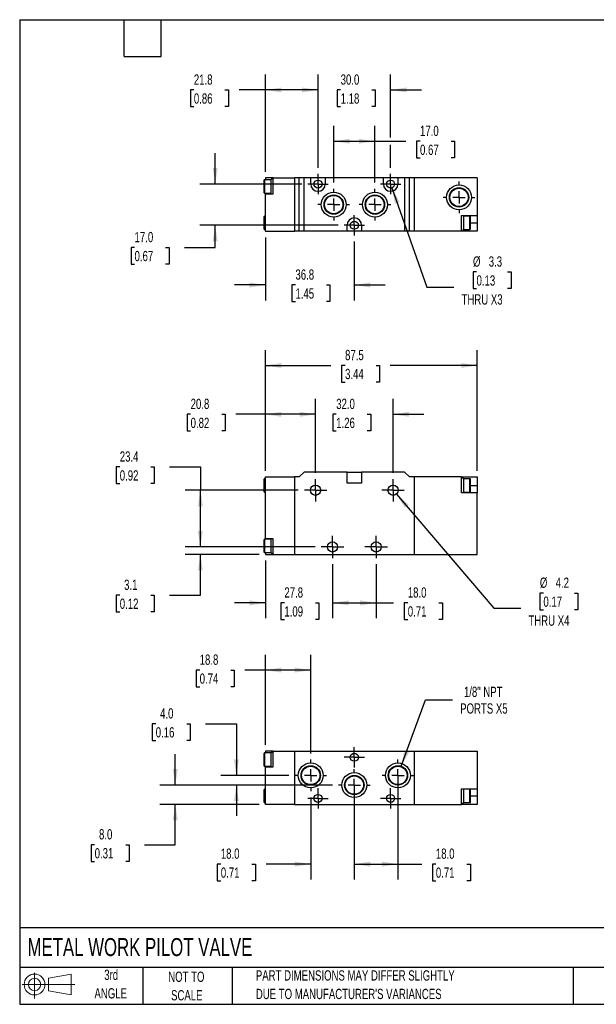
# Model space of a CAD drawing. Header units: millimetres. Extents: x 13 to 546, y 13 to 419.
# Tile 1 of 2: x 13 to 251, y 13 to 419. Entities that reach past the tile are written whole.
import ezdxf

# ---------------------------------------------------------------- set-up
doc = ezdxf.new("R2010")
doc.units = ezdxf.units.MM
doc.header["$LTSCALE"] = 2
doc.linetypes.add('CENTERX2', pattern=[20.32, 12.7, -2.54, 2.54, -2.54])
doc.layers.add('CENTER', color=40, linetype='CENTERX2')
doc.layers.add('SLD-DEFPOINTS', color=7, linetype='Continuous')
doc.layers.add('DIMENSIONS', color=140, linetype='Continuous', lineweight=25)
doc.layers.add('TEXT', color=140, linetype='Continuous', lineweight=25)
doc.styles.add('SLDTEXTSTYLE0', font='TXT', dxfattribs={"width": 0.7})
doc.dimstyles.new('SLDDIMSTYLE0', dxfattribs={"dimtxt": 4.316016, "dimasz": 6.604, "dimexe": 0, "dimexo": 0.0625, "dimgap": 1.079004, "dimtad": 0, "dimtih": 1, "dimtoh": 1, "dimrnd": 1e-09, "dimzin": 12, "dimdsep": 46, "dimtxsty": 'SLDTEXTSTYLE0', "dimsah": 1, "dimcen": 0.09, "dimadec": 0, "dimazin": 3, "dimtfac": 1, "dimtmove": 0, "dimatfit": 0, "dimfxl": 0, "dimfrac": 2, "dimtolj": 1, "dimtzin": 12, "dimarcsym": 0})
doc.dimstyles.new('SLDDIMSTYLE1', dxfattribs={"dimtxt": 4.316016, "dimasz": 6.604, "dimexe": 0, "dimexo": 0.0625, "dimgap": 1.079004, "dimtad": 0, "dimtih": 1, "dimtoh": 1, "dimrnd": 1e-09, "dimzin": 4, "dimdsep": 46, "dimtxsty": 'SLDTEXTSTYLE0', "dimsah": 1, "dimcen": 0.09, "dimadec": 0, "dimazin": 1, "dimtfac": 1, "dimtofl": 0, "dimtmove": 0, "dimatfit": 3, "dimfxl": 0, "dimfrac": 2, "dimtolj": 1, "dimtzin": 12, "dimarcsym": 0})
doc.dimstyles.new('SLDDIMSTYLE2', dxfattribs={"dimtxt": 4.316016, "dimasz": 6.604, "dimexe": 0, "dimexo": 0.0625, "dimgap": 1.079004, "dimtad": 0, "dimtih": 1, "dimtoh": 1, "dimrnd": 1e-09, "dimzin": 12, "dimdsep": 46, "dimtxsty": 'SLDTEXTSTYLE0', "dimsah": 1, "dimcen": 0, "dimadec": 0, "dimazin": 3, "dimtfac": 1, "dimtofl": 0, "dimtmove": 0, "dimatfit": 3, "dimfxl": 0, "dimfrac": 2, "dimtolj": 1, "dimtzin": 12, "dimarcsym": 0})
doc.dimstyles.new('SLDDIMSTYLE3', dxfattribs={"dimtxt": 4.316016, "dimasz": 6.604, "dimexe": 0, "dimexo": 0.0625, "dimgap": 1.079004, "dimtad": 0, "dimtih": 1, "dimtoh": 1, "dimrnd": 1e-09, "dimzin": 12, "dimdsep": 46, "dimtxsty": 'SLDTEXTSTYLE0', "dimsah": 1, "dimcen": 0.09, "dimadec": 0, "dimazin": 3, "dimtfac": 1, "dimtofl": 0, "dimtmove": 0, "dimatfit": 3, "dimfxl": 0, "dimfrac": 2, "dimtolj": 1, "dimtzin": 12, "dimarcsym": 0})
doc.dimstyles.new('SLDDIMSTYLE4', dxfattribs={"dimtxt": 4.316016, "dimasz": 6.604, "dimexe": 0, "dimexo": 0.0625, "dimgap": 1.079004, "dimtad": 0, "dimtih": 1, "dimtoh": 1, "dimrnd": 1e-09, "dimzin": 4, "dimdsep": 46, "dimtxsty": 'SLDTEXTSTYLE0', "dimsah": 1, "dimcen": 0.09, "dimadec": 0, "dimazin": 1, "dimtfac": 1, "dimtmove": 0, "dimatfit": 0, "dimfxl": 0, "dimfrac": 2, "dimtolj": 1, "dimtzin": 12, "dimarcsym": 0})
doc.dimstyles.new('SLDDIMSTYLE5', dxfattribs={"dimtxt": 4.316016, "dimasz": 6.604, "dimexe": 0, "dimexo": 0.0625, "dimgap": 1.079004, "dimtad": 0, "dimtih": 1, "dimtoh": 1, "dimrnd": 1e-09, "dimzin": 12, "dimdsep": 46, "dimtxsty": 'SLDTEXTSTYLE0', "dimsah": 1, "dimcen": 0, "dimadec": 0, "dimazin": 3, "dimtfac": 1, "dimtofl": 0, "dimtmove": 0, "dimatfit": 3, "dimfxl": 0, "dimfrac": 2, "dimtolj": 1, "dimtzin": 12, "dimarcsym": 0})

# ---------------------------------------------------------------- blocks, each defined once
blk = doc.blocks.new('Block11')
at = {"color": 7, "linetype": 'Continuous', "lineweight": 18}
for p, q in [((5.18, 10.62), (5.18, 0)), ((10.96, 8.33), (20.35, 10.06)), ((10.96, 3.19), (10.96, 8.33)), ((20.35, 10.06), (20.35, 1.46)), ((0, 5.76), (21.75, 5.76)), ((10.96, 3.19), (20.35, 1.46))]:
    blk.add_line(p, q, dxfattribs=at)
for radius in [4.3, 2.57]:
    blk.add_circle((5.18, 5.76), radius, dxfattribs=at)
blk = doc.blocks.new('Block12')
at = {"layer": 'SLD-DEFPOINTS'}
blk.add_blockref('Block11', (0, 0), dxfattribs=at)
blk = doc.blocks.new('_D')
at = {"layer": 'DIMENSIONS'}
for p, q in [((87.34, 201.48), (87.34, 214.18)), ((134.74, 201.48), (80.99, 201.48)), ((111.63, 198.38), (80.99, 198.38)), ((87.34, 181.56), (87.34, 198.38)), ((54.04, 181.56), (52.59, 181.56)), ((52.59, 181.56), (52.59, 174.7)), ((66.86, 181.56), (68.31, 181.56)), ((68.31, 181.56), (68.31, 174.7)), ((74.64, 181.56), (87.34, 181.56)), ((52.59, 174.7), (54.04, 174.7)), ((68.31, 174.7), (66.86, 174.7))]:
    blk.add_line(p, q, dxfattribs=at)
for points in [[(87.34, 201.48), (88.36, 208.08), (86.32, 208.08)], [(87.34, 198.38), (86.32, 191.78), (88.36, 191.78)]]:
    blk.add_solid(points, dxfattribs=at)
at = {"layer": 'DIMENSIONS', "char_height": 4.233, "attachment_point": 1, "style": 'SLDTEXTSTYLE0'}
for s, insert in [('3.1', (55.83, 187.98)), ('0.12', (54.04, 180.16))]:
    blk.add_mtext(s, dxfattribs=dict(at, insert=insert))
blk = doc.blocks.new('_D_1')
at = {"layer": 'DIMENSIONS'}
for p, q in [((114.17, 195.84), (114.17, 172.03)), ((141.92, 194.3), (141.92, 172.03)), ((114.17, 178.38), (101.47, 178.38)), ((122.03, 178.38), (120.58, 178.38)), ((120.58, 178.38), (120.58, 171.52)), ((134.85, 178.38), (136.3, 178.38)), ((136.3, 178.38), (136.3, 171.52)), ((141.92, 178.38), (154.62, 178.38)), ((120.58, 171.52), (122.03, 171.52)), ((136.3, 171.52), (134.85, 171.52))]:
    blk.add_line(p, q, dxfattribs=at)
for points in [[(114.17, 178.38), (107.56, 179.4), (107.56, 177.36)], [(141.92, 178.38), (148.52, 177.36), (148.52, 179.4)]]:
    blk.add_solid(points, dxfattribs=at)
at = {"layer": 'DIMENSIONS', "char_height": 4.233, "attachment_point": 1, "style": 'SLDTEXTSTYLE0'}
for s, insert in [('27.8', (122.03, 184.8)), ('1.09', (122.03, 176.98))]:
    blk.add_mtext(s, dxfattribs=dict(at, insert=insert))
blk = doc.blocks.new('_D_2')
at = {"layer": 'DIMENSIONS'}
for p, q in [((141.92, 194.3), (141.92, 172.03)), ((159.92, 194.3), (159.92, 172.03)), ((141.92, 178.38), (159.92, 178.38)), ((159.92, 178.38), (167.16, 178.38)), ((173, 178.38), (171.55, 178.38)), ((171.55, 178.38), (171.55, 171.52)), ((185.83, 178.38), (187.28, 178.38)), ((187.28, 178.38), (187.28, 171.52)), ((171.55, 171.52), (173, 171.52)), ((187.28, 171.52), (185.83, 171.52))]:
    blk.add_line(p, q, dxfattribs=at)
for points in [[(141.92, 178.38), (148.52, 177.36), (148.52, 179.4)], [(159.92, 178.38), (153.31, 179.4), (153.31, 177.36)]]:
    blk.add_solid(points, dxfattribs=at)
at = {"layer": 'DIMENSIONS', "char_height": 4.233, "attachment_point": 1, "style": 'SLDTEXTSTYLE0'}
for s, insert in [('18.0', (173, 184.8)), ('0.71', (173, 176.98))]:
    blk.add_mtext(s, dxfattribs=dict(at, insert=insert))
blk = doc.blocks.new('_D_3')
at = {"layer": 'DIMENSIONS'}
for p, q in [((168.28, 223.28), (208.53, 176.15)), ((229.02, 182.42), (227.57, 182.42)), ((227.57, 182.42), (227.57, 175.56)), ((241.84, 182.42), (243.29, 182.42)), ((243.29, 182.42), (243.29, 175.56)), ((208.53, 176.15), (219.64, 176.15)), ((227.57, 175.56), (229.02, 175.56)), ((243.29, 175.56), (241.84, 175.56))]:
    blk.add_line(p, q, dxfattribs=at)
blk.add_solid([(168.28, 223.28), (171.8, 217.6), (173.34, 218.92)], dxfattribs=at)
at = {"layer": 'DIMENSIONS', "char_height": 4.233, "attachment_point": 1, "style": 'SLDTEXTSTYLE0'}
for s, insert in [('%%c', (227.55, 188.84)), ('4.2', (234.07, 188.84)), ('0.17', (229.02, 181.01)), ('THRU X4', (222.82, 173.19))]:
    blk.add_mtext(s, dxfattribs=dict(at, insert=insert))
blk = doc.blocks.new('_D_4')
at = {"layer": 'DIMENSIONS'}
for p, q in [((54.04, 234.51), (52.59, 234.51)), ((52.59, 234.51), (52.59, 227.65)), ((66.86, 234.51), (68.31, 234.51)), ((68.31, 234.51), (68.31, 227.65)), ((74.64, 234.51), (87.34, 234.51)), ((87.34, 234.51), (87.34, 224.88)), ((52.59, 227.65), (54.04, 227.65)), ((68.31, 227.65), (66.86, 227.65)), ((127.74, 224.88), (80.99, 224.88)), ((87.34, 201.48), (87.34, 224.88)), ((134.74, 201.48), (80.99, 201.48))]:
    blk.add_line(p, q, dxfattribs=at)
for points in [[(87.34, 224.88), (86.32, 218.28), (88.36, 218.28)], [(87.34, 201.48), (88.36, 208.08), (86.32, 208.08)]]:
    blk.add_solid(points, dxfattribs=at)
at = {"layer": 'DIMENSIONS', "char_height": 4.233, "attachment_point": 1, "style": 'SLDTEXTSTYLE0'}
for s, insert in [('23.4', (54.04, 240.93)), ('0.92', (54.04, 233.11))]:
    blk.add_mtext(s, dxfattribs=dict(at, insert=insert))
blk = doc.blocks.new('_D_5')
at = {"layer": 'DIMENSIONS'}
for p, q in [((114.17, 232.92), (114.17, 262.57)), ((134.92, 232.06), (134.92, 262.57)), ((83.31, 256.22), (81.86, 256.22)), ((81.86, 256.22), (81.86, 249.36)), ((96.13, 256.22), (97.58, 256.22)), ((97.58, 256.22), (97.58, 249.36)), ((114.17, 256.22), (101.98, 256.22)), ((134.92, 256.22), (114.17, 256.22)), ((81.86, 249.36), (83.31, 249.36)), ((97.58, 249.36), (96.13, 249.36))]:
    blk.add_line(p, q, dxfattribs=at)
for points in [[(114.17, 256.22), (120.77, 255.2), (120.77, 257.23)], [(134.92, 256.22), (128.31, 257.23), (128.31, 255.2)]]:
    blk.add_solid(points, dxfattribs=at)
at = {"layer": 'DIMENSIONS', "char_height": 4.233, "attachment_point": 1, "style": 'SLDTEXTSTYLE0'}
for s, insert in [('20.8', (83.31, 262.64)), ('0.82', (83.31, 254.81))]:
    blk.add_mtext(s, dxfattribs=dict(at, insert=insert))
blk = doc.blocks.new('_D_6')
at = {"layer": 'DIMENSIONS'}
for p, q in [((134.92, 232.06), (134.92, 262.57)), ((166.92, 232.06), (166.92, 262.57)), ((134.92, 256.22), (122.22, 256.22)), ((143.44, 256.22), (141.99, 256.22)), ((141.99, 256.22), (141.99, 249.36)), ((156.27, 256.22), (157.72, 256.22)), ((157.72, 256.22), (157.72, 249.36)), ((166.92, 256.22), (179.62, 256.22)), ((141.99, 249.36), (143.44, 249.36)), ((157.72, 249.36), (156.27, 249.36))]:
    blk.add_line(p, q, dxfattribs=at)
for points in [[(134.92, 256.22), (128.31, 257.23), (128.31, 255.2)], [(166.92, 256.22), (173.52, 255.2), (173.52, 257.23)]]:
    blk.add_solid(points, dxfattribs=at)
at = {"layer": 'DIMENSIONS', "char_height": 4.233, "attachment_point": 1, "style": 'SLDTEXTSTYLE0'}
for s, insert in [('32.0', (143.44, 262.64)), ('1.26', (143.44, 254.81))]:
    blk.add_mtext(s, dxfattribs=dict(at, insert=insert))
blk = doc.blocks.new('_D_7')
at = {"layer": 'DIMENSIONS'}
for p, q in [((114.17, 232.92), (114.17, 282.73)), ((201.67, 232.92), (201.67, 282.73)), ((114.17, 276.38), (141.26, 276.38)), ((147.1, 276.38), (145.65, 276.38)), ((145.65, 276.38), (145.65, 269.52)), ((159.93, 276.38), (161.38, 276.38)), ((161.38, 276.38), (161.38, 269.52)), ((201.67, 276.38), (165.78, 276.38)), ((145.65, 269.52), (147.1, 269.52)), ((161.38, 269.52), (159.93, 269.52))]:
    blk.add_line(p, q, dxfattribs=at)
for points in [[(114.17, 276.38), (120.77, 275.36), (120.77, 277.4)], [(201.67, 276.38), (195.06, 277.4), (195.06, 275.36)]]:
    blk.add_solid(points, dxfattribs=at)
at = {"layer": 'DIMENSIONS', "char_height": 4.233, "attachment_point": 1, "style": 'SLDTEXTSTYLE0'}
for s, insert in [('87.5', (147.1, 282.8)), ('3.44', (147.1, 274.98))]:
    blk.add_mtext(s, dxfattribs=dict(at, insert=insert))
blk = doc.blocks.new('SW_CENTERMARKSYMBOL_0')
at = {"layer": 'CENTER', "color": 0}
for p, q in [((0, 2.54), (0, 4.64)), ((-2.54, 0), (-4.64, 0)), ((0, 0), (-2.54, 0)), ((0, 0), (0, 2.54)), ((0, 0), (2.54, 0)), ((0, 0), (0, -2.54)), ((0, -2.54), (0, -4.64)), ((2.54, 0), (4.64, 0))]:
    blk.add_line(p, q, dxfattribs=at)
blk = doc.blocks.new('SW_CENTERMARKSYMBOL_1')
at = {"layer": 'CENTER', "color": 0}
for p, q in [((0, 2.54), (0, 4.64)), ((-2.54, 0), (-4.64, 0)), ((0, 0), (-2.54, 0)), ((0, 0), (0, 2.54)), ((0, 0), (2.54, 0)), ((0, 0), (0, -2.54)), ((0, -2.54), (0, -4.64)), ((2.54, 0), (4.64, 0))]:
    blk.add_line(p, q, dxfattribs=at)
blk = doc.blocks.new('SW_CENTERMARKSYMBOL_2')
at = {"layer": 'CENTER', "color": 0}
for p, q in [((0, 2.54), (0, 4.64)), ((-2.54, 0), (-4.64, 0)), ((0, 0), (-2.54, 0)), ((0, 0), (0, 2.54)), ((0, 0), (2.54, 0)), ((0, 0), (0, -2.54)), ((0, -2.54), (0, -4.64)), ((2.54, 0), (4.64, 0))]:
    blk.add_line(p, q, dxfattribs=at)
blk = doc.blocks.new('SW_CENTERMARKSYMBOL_3')
at = {"layer": 'CENTER', "color": 0}
for p, q in [((0, 2.54), (0, 4.64)), ((-2.54, 0), (-4.64, 0)), ((0, 0), (-2.54, 0)), ((0, 0), (0, 2.54)), ((0, 0), (2.54, 0)), ((0, 0), (0, -2.54)), ((2.54, 0), (4.64, 0)), ((0, -2.54), (0, -4.64))]:
    blk.add_line(p, q, dxfattribs=at)
blk = doc.blocks.new('_D_10')
at = {"layer": 'DIMENSIONS'}
for p, q in [((76.98, 103.19), (76.98, 115.89)), ((141.84, 103.19), (70.63, 103.19)), ((111.63, 95.19), (70.63, 95.19)), ((76.98, 78.56), (76.98, 95.19)), ((43.67, 78.56), (42.22, 78.56)), ((42.22, 78.56), (42.22, 71.7)), ((56.5, 78.56), (57.95, 78.56)), ((57.95, 78.56), (57.95, 71.7)), ((64.28, 78.56), (76.98, 78.56)), ((42.22, 71.7), (43.67, 71.7)), ((57.95, 71.7), (56.5, 71.7))]:
    blk.add_line(p, q, dxfattribs=at)
for points in [[(76.98, 103.19), (77.99, 109.8), (75.96, 109.8)], [(76.98, 95.19), (75.96, 88.59), (77.99, 88.59)]]:
    blk.add_solid(points, dxfattribs=at)
at = {"layer": 'DIMENSIONS', "char_height": 4.233, "attachment_point": 1, "style": 'SLDTEXTSTYLE0'}
for s, insert in [('8.0', (45.47, 84.99)), ('0.31', (43.67, 77.16))]:
    blk.add_mtext(s, dxfattribs=dict(at, insert=insert))
blk = doc.blocks.new('_D_11')
at = {"layer": 'DIMENSIONS'}
for p, q in [((68.89, 128.48), (67.44, 128.48)), ((67.44, 128.48), (67.44, 121.62)), ((81.72, 128.48), (83.17, 128.48)), ((83.17, 128.48), (83.17, 121.62)), ((89.5, 128.48), (102.2, 128.48)), ((102.2, 128.48), (102.2, 107.19)), ((67.44, 121.62), (68.89, 121.62)), ((83.17, 121.62), (81.72, 121.62)), ((123.84, 107.19), (95.85, 107.19)), ((141.84, 103.19), (95.85, 103.19)), ((102.2, 103.19), (102.2, 90.49))]:
    blk.add_line(p, q, dxfattribs=at)
for points in [[(102.2, 107.19), (103.21, 113.8), (101.18, 113.8)], [(102.2, 103.19), (101.18, 96.59), (103.21, 96.59)]]:
    blk.add_solid(points, dxfattribs=at)
at = {"layer": 'DIMENSIONS', "char_height": 4.233, "attachment_point": 1, "style": 'SLDTEXTSTYLE0'}
for s, insert in [('4.0', (70.69, 134.9)), ('0.16', (68.89, 127.08))]:
    blk.add_mtext(s, dxfattribs=dict(at, insert=insert))
blk = doc.blocks.new('_D_12')
at = {"layer": 'DIMENSIONS'}
for p, q in [((114.17, 119.73), (114.17, 157)), ((132.92, 116.28), (132.92, 157)), ((87.04, 150.65), (85.59, 150.65)), ((85.59, 150.65), (85.59, 143.79)), ((99.86, 150.65), (101.31, 150.65)), ((101.31, 150.65), (101.31, 143.79)), ((114.17, 150.65), (105.71, 150.65)), ((132.92, 150.65), (114.17, 150.65)), ((85.59, 143.79), (87.04, 143.79)), ((101.31, 143.79), (99.86, 143.79))]:
    blk.add_line(p, q, dxfattribs=at)
for points in [[(114.17, 150.65), (120.77, 149.63), (120.77, 151.67)], [(132.92, 150.65), (126.31, 151.67), (126.31, 149.63)]]:
    blk.add_solid(points, dxfattribs=at)
at = {"layer": 'DIMENSIONS', "char_height": 4.233, "attachment_point": 1, "style": 'SLDTEXTSTYLE0'}
for s, insert in [('18.8', (87.04, 157.07)), ('0.74', (87.04, 149.25))]:
    blk.add_mtext(s, dxfattribs=dict(at, insert=insert))
blk = doc.blocks.new('_D_13')
at = {"layer": 'DIMENSIONS'}
for p, q in [((132.92, 98.11), (132.92, 64.22)), ((150.92, 94.11), (150.92, 64.22)), ((95.78, 70.57), (94.33, 70.57)), ((94.33, 70.57), (94.33, 63.71)), ((108.61, 70.57), (110.06, 70.57)), ((110.06, 70.57), (110.06, 63.71)), ((132.92, 70.57), (114.46, 70.57)), ((150.92, 70.57), (163.62, 70.57)), ((94.33, 63.71), (95.78, 63.71)), ((110.06, 63.71), (108.61, 63.71))]:
    blk.add_line(p, q, dxfattribs=at)
for points in [[(132.92, 70.57), (126.31, 71.59), (126.31, 69.56)], [(150.92, 70.57), (157.52, 69.56), (157.52, 71.59)]]:
    blk.add_solid(points, dxfattribs=at)
at = {"layer": 'DIMENSIONS', "char_height": 4.233, "attachment_point": 1, "style": 'SLDTEXTSTYLE0'}
for s, insert in [('18.0', (95.78, 77)), ('0.71', (95.78, 69.17))]:
    blk.add_mtext(s, dxfattribs=dict(at, insert=insert))
blk = doc.blocks.new('_D_14')
at = {"layer": 'DIMENSIONS'}
for p, q in [((170.3, 110.95), (180.34, 138.32)), ((180.34, 138.32), (191.45, 138.32))]:
    blk.add_line(p, q, dxfattribs=at)
blk.add_solid([(170.3, 110.95), (173.52, 116.8), (171.62, 117.5)], dxfattribs=at)
at = {"layer": 'DIMENSIONS', "char_height": 4.233, "attachment_point": 1, "style": 'SLDTEXTSTYLE0'}
for s, insert in [('1/8" NPT', (196.19, 143.78)), ('PORTS X5', (194.63, 136.92))]:
    blk.add_mtext(s, dxfattribs=dict(at, insert=insert))
blk = doc.blocks.new('_D_15')
at = {"layer": 'DIMENSIONS'}
for p, q in [((168.92, 104.65), (168.92, 64.22)), ((150.92, 100.65), (150.92, 64.22)), ((150.92, 70.57), (168.92, 70.57)), ((168.92, 70.57), (178.75, 70.57)), ((184.6, 70.57), (183.15, 70.57)), ((183.15, 70.57), (183.15, 63.71)), ((197.43, 70.57), (198.88, 70.57)), ((198.88, 70.57), (198.88, 63.71)), ((183.15, 63.71), (184.6, 63.71)), ((198.88, 63.71), (197.43, 63.71))]:
    blk.add_line(p, q, dxfattribs=at)
for points in [[(150.92, 70.57), (157.52, 69.56), (157.52, 71.59)], [(168.92, 70.57), (162.31, 71.59), (162.31, 69.56)]]:
    blk.add_solid(points, dxfattribs=at)
at = {"layer": 'DIMENSIONS', "char_height": 4.233, "attachment_point": 1, "style": 'SLDTEXTSTYLE0'}
for s, insert in [('18.0', (184.6, 77)), ('0.71', (184.6, 69.17))]:
    blk.add_mtext(s, dxfattribs=dict(at, insert=insert))
blk = doc.blocks.new('SW_CENTERMARKSYMBOL_6')
at = {"layer": 'CENTER', "color": 0}
for p, q in [((0, 5.08), (0, 6.54)), ((-5.08, 0), (-6.54, 0)), ((0, 0), (-2.54, 0)), ((0, 0), (0, 2.54)), ((0, 0), (0, -2.54)), ((0, 0), (2.54, 0)), ((5.08, 0), (6.54, 0)), ((0, -5.08), (0, -6.54))]:
    blk.add_line(p, q, dxfattribs=at)
blk = doc.blocks.new('SW_CENTERMARKSYMBOL_7')
at = {"layer": 'CENTER', "color": 0}
for p, q in [((0, 5.08), (0, 6.54)), ((-5.08, 0), (-6.54, 0)), ((0, 0), (-2.54, 0)), ((0, 0), (0, 2.54)), ((0, 0), (0, -2.54)), ((0, 0), (2.54, 0)), ((5.08, 0), (6.54, 0)), ((0, -5.08), (0, -6.54))]:
    blk.add_line(p, q, dxfattribs=at)
blk = doc.blocks.new('SW_CENTERMARKSYMBOL_8')
at = {"layer": 'CENTER', "color": 0}
for p, q in [((0, 5.08), (0, 6.54)), ((-5.08, 0), (-6.54, 0)), ((0, 0), (-2.54, 0)), ((0, 0), (0, 2.54)), ((0, 0), (0, -2.54)), ((0, 0), (2.54, 0)), ((5.08, 0), (6.54, 0)), ((0, -5.08), (0, -6.54))]:
    blk.add_line(p, q, dxfattribs=at)
blk = doc.blocks.new('SW_CENTERMARKSYMBOL_9')
at = {"layer": 'CENTER', "color": 0}
for p, q in [((0, 2.54), (0, 4.19)), ((-2.54, 0), (-4.19, 0)), ((0, 0), (-2.54, 0)), ((0, 0), (0, 2.54)), ((0, 0), (0, -2.54)), ((0, 0), (2.54, 0)), ((2.54, 0), (4.19, 0)), ((0, -2.54), (0, -4.19))]:
    blk.add_line(p, q, dxfattribs=at)
blk = doc.blocks.new('SW_CENTERMARKSYMBOL_10')
at = {"layer": 'CENTER', "color": 0}
for p, q in [((0, 2.54), (0, 4.19)), ((-2.54, 0), (-4.19, 0)), ((0, 0), (-2.54, 0)), ((0, 0), (0, 2.54)), ((0, 0), (0, -2.54)), ((0, 0), (2.54, 0)), ((2.54, 0), (4.19, 0)), ((0, -2.54), (0, -4.19))]:
    blk.add_line(p, q, dxfattribs=at)
blk = doc.blocks.new('SW_CENTERMARKSYMBOL_11')
at = {"layer": 'CENTER', "color": 0}
for p, q in [((0, 2.54), (0, 4.19)), ((-2.54, 0), (-4.19, 0)), ((0, 0), (-2.54, 0)), ((0, 0), (0, 2.54)), ((0, 0), (0, -2.54)), ((0, 0), (2.54, 0)), ((2.54, 0), (4.19, 0)), ((0, -2.54), (0, -4.19))]:
    blk.add_line(p, q, dxfattribs=at)
blk = doc.blocks.new('_D_16')
at = {"layer": 'DIMENSIONS'}
for p, q in [((114.17, 329.23), (114.17, 303.25)), ((150.92, 327.54), (150.92, 303.25)), ((114.17, 309.6), (101.47, 309.6)), ((126.6, 309.6), (125.15, 309.6)), ((125.15, 309.6), (125.15, 302.75)), ((139.42, 309.6), (140.87, 309.6)), ((140.87, 309.6), (140.87, 302.75)), ((150.92, 309.6), (163.62, 309.6)), ((125.15, 302.75), (126.6, 302.75)), ((140.87, 302.75), (139.42, 302.75))]:
    blk.add_line(p, q, dxfattribs=at)
for points in [[(114.17, 309.6), (107.56, 310.62), (107.56, 308.59)], [(150.92, 309.6), (157.52, 308.59), (157.52, 310.62)]]:
    blk.add_solid(points, dxfattribs=at)
at = {"layer": 'DIMENSIONS', "char_height": 4.233, "attachment_point": 1, "style": 'SLDTEXTSTYLE0'}
for s, insert in [('36.8', (126.6, 316.03)), ('1.45', (126.6, 308.2))]:
    blk.add_mtext(s, dxfattribs=dict(at, insert=insert))
blk = doc.blocks.new('_D_17')
at = {"layer": 'DIMENSIONS'}
for p, q in [((93.45, 351.27), (93.45, 363.97)), ((129.19, 351.27), (87.1, 351.27)), ((144.19, 334.27), (87.1, 334.27)), ((93.45, 325.07), (93.45, 334.27)), ((60.15, 325.07), (58.7, 325.07)), ((58.7, 325.07), (58.7, 318.21)), ((72.97, 325.07), (74.42, 325.07)), ((74.42, 325.07), (74.42, 318.21)), ((80.75, 325.07), (93.45, 325.07)), ((58.7, 318.21), (60.15, 318.21)), ((74.42, 318.21), (72.97, 318.21))]:
    blk.add_line(p, q, dxfattribs=at)
for points in [[(93.45, 351.27), (94.47, 357.88), (92.43, 357.88)], [(93.45, 334.27), (92.43, 327.67), (94.47, 327.67)]]:
    blk.add_solid(points, dxfattribs=at)
at = {"layer": 'DIMENSIONS', "char_height": 4.233, "attachment_point": 1, "style": 'SLDTEXTSTYLE0'}
for s, insert in [('17.0', (60.15, 331.49)), ('0.67', (60.15, 323.66))]:
    blk.add_mtext(s, dxfattribs=dict(at, insert=insert))
blk = doc.blocks.new('_D_18')
at = {"layer": 'DIMENSIONS'}
for p, q in [((114.17, 356.31), (114.17, 396.45)), ((135.92, 358), (135.92, 396.45)), ((84.64, 390.1), (83.19, 390.1)), ((83.19, 390.1), (83.19, 383.24)), ((97.47, 390.1), (98.91, 390.1)), ((98.91, 390.1), (98.91, 383.24)), ((114.17, 390.1), (103.31, 390.1)), ((135.92, 390.1), (114.17, 390.1)), ((83.19, 383.24), (84.64, 383.24)), ((98.91, 383.24), (97.47, 383.24))]:
    blk.add_line(p, q, dxfattribs=at)
for points in [[(114.17, 390.1), (120.77, 389.08), (120.77, 391.11)], [(135.92, 390.1), (129.31, 391.11), (129.31, 389.08)]]:
    blk.add_solid(points, dxfattribs=at)
at = {"layer": 'DIMENSIONS', "char_height": 4.233, "attachment_point": 1, "style": 'SLDTEXTSTYLE0'}
for s, insert in [('21.8', (84.64, 396.52)), ('0.86', (84.64, 388.69))]:
    blk.add_mtext(s, dxfattribs=dict(at, insert=insert))
blk = doc.blocks.new('_D_19')
at = {"layer": 'DIMENSIONS'}
for p, q in [((142.42, 351.86), (142.42, 375.27)), ((159.42, 351.86), (159.42, 375.27)), ((142.42, 368.92), (159.42, 368.92)), ((159.42, 368.92), (172.2, 368.92)), ((178.05, 368.92), (176.6, 368.92)), ((176.6, 368.92), (176.6, 362.06)), ((190.87, 368.92), (192.32, 368.92)), ((192.32, 368.92), (192.32, 362.06)), ((176.6, 362.06), (178.05, 362.06)), ((192.32, 362.06), (190.87, 362.06))]:
    blk.add_line(p, q, dxfattribs=at)
for points in [[(142.42, 368.92), (149.02, 367.9), (149.02, 369.93)], [(159.42, 368.92), (152.81, 369.93), (152.81, 367.9)]]:
    blk.add_solid(points, dxfattribs=at)
at = {"layer": 'DIMENSIONS', "char_height": 4.233, "attachment_point": 1, "style": 'SLDTEXTSTYLE0'}
for s, insert in [('17.0', (178.05, 375.34)), ('0.67', (178.05, 367.51))]:
    blk.add_mtext(s, dxfattribs=dict(at, insert=insert))
blk = doc.blocks.new('_D_20')
at = {"layer": 'DIMENSIONS'}
for p, q in [((135.92, 358), (135.92, 396.45)), ((165.92, 370.44), (165.92, 396.45)), ((135.92, 390.1), (123.22, 390.1)), ((145.27, 390.1), (143.82, 390.1)), ((143.82, 390.1), (143.82, 383.24)), ((158.1, 390.1), (159.55, 390.1)), ((159.55, 390.1), (159.55, 383.24)), ((165.92, 390.1), (178.62, 390.1)), ((143.82, 383.24), (145.27, 383.24)), ((159.55, 383.24), (158.1, 383.24)), ((165.92, 358), (165.92, 367.39))]:
    blk.add_line(p, q, dxfattribs=at)
for points in [[(135.92, 390.1), (129.31, 391.11), (129.31, 389.08)], [(165.92, 390.1), (172.52, 389.08), (172.52, 391.11)]]:
    blk.add_solid(points, dxfattribs=at)
at = {"layer": 'DIMENSIONS', "char_height": 4.233, "attachment_point": 1, "style": 'SLDTEXTSTYLE0'}
for s, insert in [('30.0', (145.27, 396.52)), ('1.18', (145.27, 388.69))]:
    blk.add_mtext(s, dxfattribs=dict(at, insert=insert))
blk = doc.blocks.new('_D_21')
at = {"layer": 'DIMENSIONS'}
for p, q in [((166.47, 349.72), (180.91, 308.72)), ((201.4, 314.99), (199.95, 314.99)), ((199.95, 314.99), (199.95, 308.13)), ((214.22, 314.99), (215.67, 314.99)), ((215.67, 314.99), (215.67, 308.13)), ((180.91, 308.72), (192.02, 308.72)), ((199.95, 308.13), (201.4, 308.13)), ((215.67, 308.13), (214.22, 308.13))]:
    blk.add_line(p, q, dxfattribs=at)
blk.add_solid([(166.47, 349.72), (167.7, 343.15), (169.62, 343.83)], dxfattribs=at)
at = {"layer": 'DIMENSIONS', "char_height": 4.233, "attachment_point": 1, "style": 'SLDTEXTSTYLE0'}
for s, insert in [('%%c', (199.93, 321.41)), ('3.3', (206.45, 321.41)), ('0.13', (201.4, 313.59)), ('THRU X3', (195.2, 305.76))]:
    blk.add_mtext(s, dxfattribs=dict(at, insert=insert))
blk = doc.blocks.new('SW_CENTERMARKSYMBOL_12')
at = {"layer": 'CENTER', "color": 0}
for p, q in [((0, 5.08), (0, 6.54)), ((-5.08, 0), (-6.54, 0)), ((0, 0), (-2.54, 0)), ((0, 0), (0, 2.54)), ((0, 0), (0, -2.54)), ((0, 0), (2.54, 0)), ((5.08, 0), (6.54, 0)), ((0, -5.08), (0, -6.54))]:
    blk.add_line(p, q, dxfattribs=at)
blk = doc.blocks.new('SW_CENTERMARKSYMBOL_13')
at = {"layer": 'CENTER', "color": 0}
for p, q in [((0, 5.08), (0, 6.54)), ((-5.08, 0), (-6.54, 0)), ((0, 0), (-2.54, 0)), ((0, 0), (0, 2.54)), ((0, 0), (0, -2.54)), ((0, 0), (2.54, 0)), ((5.08, 0), (6.54, 0)), ((0, -5.08), (0, -6.54))]:
    blk.add_line(p, q, dxfattribs=at)
blk = doc.blocks.new('SW_CENTERMARKSYMBOL_14')
at = {"layer": 'CENTER', "color": 0}
for p, q in [((0, 2.54), (0, 4.19)), ((-2.54, 0), (-4.19, 0)), ((0, 0), (-2.54, 0)), ((0, 0), (0, 2.54)), ((0, 0), (0, -2.54)), ((0, 0), (2.54, 0)), ((2.54, 0), (4.19, 0)), ((0, -2.54), (0, -4.19))]:
    blk.add_line(p, q, dxfattribs=at)
blk = doc.blocks.new('SW_CENTERMARKSYMBOL_15')
at = {"layer": 'CENTER', "color": 0}
for p, q in [((0, 2.54), (0, 4.19)), ((-2.54, 0), (-4.19, 0)), ((0, 0), (-2.54, 0)), ((0, 0), (0, 2.54)), ((0, 0), (0, -2.54)), ((0, 0), (2.54, 0)), ((2.54, 0), (4.19, 0)), ((0, -2.54), (0, -4.19))]:
    blk.add_line(p, q, dxfattribs=at)
blk = doc.blocks.new('SW_CENTERMARKSYMBOL_16')
at = {"layer": 'CENTER', "color": 0}
for p, q in [((0, 2.54), (0, 4.19)), ((-2.54, 0), (-4.19, 0)), ((0, 0), (-2.54, 0)), ((0, 0), (0, 2.54)), ((0, 0), (0, -2.54)), ((0, 0), (2.54, 0)), ((2.54, 0), (4.19, 0)), ((0, -2.54), (0, -4.19))]:
    blk.add_line(p, q, dxfattribs=at)
blk = doc.blocks.new('SW_CENTERMARKSYMBOL_17')
at = {"layer": 'CENTER', "color": 0}
for p, q in [((0, 5.08), (0, 6.54)), ((-5.08, 0), (-6.54, 0)), ((0, 0), (-2.54, 0)), ((0, 0), (0, 2.54)), ((0, 0), (0, -2.54)), ((0, 0), (2.54, 0)), ((5.08, 0), (6.54, 0)), ((0, -5.08), (0, -6.54))]:
    blk.add_line(p, q, dxfattribs=at)

msp = doc.modelspace()

# ---------------------------------------------------------------- linework, layer by layer
for p, q in [((117.368, 353.773), (114.168, 353.773)), ((114.168, 353.773), (114.168, 353.023)), ((117.368, 347.273), (117.368, 353.773)), ((117.368, 353.773), (126.168, 353.773)), ((126.168, 353.773), (126.168, 331.773)), ((128.168, 353.773), (126.168, 353.773)), ((128.168, 331.773), (128.168, 353.773)), ((130.168, 353.773), (128.168, 353.773)), ((130.168, 331.773), (130.168, 353.773)), ((132.918, 353.773), (130.168, 353.773)), ((132.918, 351.273), (132.918, 353.773)), ((138.918, 353.773), (132.918, 353.773)), ((138.918, 353.773), (138.918, 351.273)), ((162.918, 353.773), (138.918, 353.773)), ((162.918, 351.273), (162.918, 353.773)), ((168.918, 353.773), (162.918, 353.773)), ((168.918, 353.773), (168.918, 351.273)), ((171.668, 353.773), (168.918, 353.773)), ((171.668, 353.773), (171.668, 331.773)), ((173.668, 353.773), (171.668, 353.773)), ((173.668, 331.773), (173.668, 353.773)), ((175.668, 353.773), (173.668, 353.773)), ((175.668, 353.773), (175.668, 331.773)), ((201.668, 353.773), (175.668, 353.773)), ((201.668, 353.773), (201.668, 338.273)), ((116.568, 353.023), (113.868, 353.023)), ((113.868, 353.023), (113.868, 347.523)), ((117.368, 353.273), (116.568, 353.273)), ((116.568, 350.273), (116.568, 353.273)), ((116.568, 347.273), (116.568, 350.273)), ((113.868, 347.523), (116.568, 347.523)), ((114.168, 347.523), (114.168, 347.273)), ((114.168, 347.273), (117.368, 347.273)), ((114.168, 331.773), (114.168, 347.273)), ((114.168, 338.023), (113.868, 338.023)), ((113.868, 338.023), (113.868, 332.523)), ((195.168, 338.273), (201.668, 338.273)), ((195.168, 331.773), (195.168, 338.273)), ((195.968, 338.273), (195.968, 332.273)), ((198.668, 338.023), (195.968, 338.023)), ((198.668, 332.523), (198.668, 338.023)), ((201.668, 338.273), (201.668, 335.273)), ((147.918, 331.773), (147.918, 334.273)), ((153.918, 334.273), (153.918, 331.773)), ((198.968, 335.273), (201.668, 335.273)), ((201.668, 335.273), (201.668, 331.773)), ((113.868, 332.523), (114.168, 332.523)), ((114.168, 331.773), (126.168, 331.773)), ((128.168, 331.773), (126.168, 331.773)), ((130.168, 331.773), (128.168, 331.773)), ((147.918, 331.773), (130.168, 331.773)), ((153.918, 331.773), (147.918, 331.773)), ((171.668, 331.773), (153.918, 331.773)), ((173.668, 331.773), (171.668, 331.773)), ((175.668, 331.773), (173.668, 331.773)), ((195.168, 331.773), (175.668, 331.773)), ((195.168, 332.273), (195.968, 332.273)), ((201.668, 331.773), (195.168, 331.773)), ((195.968, 332.523), (198.668, 332.523)), ((130.168, 232.379), (128.168, 230.379)), ((147.918, 232.379), (130.168, 232.379)), ((147.918, 227.779), (147.918, 232.379)), ((147.918, 232.379), (153.918, 232.379)), ((153.918, 232.379), (153.918, 227.779)), ((171.668, 232.379), (153.918, 232.379)), ((173.668, 230.379), (171.668, 232.379)), ((114.168, 229.629), (113.868, 229.629)), ((113.868, 229.629), (113.868, 224.129)), ((114.168, 204.879), (114.168, 230.379)), ((114.168, 230.379), (126.168, 230.379)), ((126.168, 230.379), (126.168, 198.379)), ((128.168, 230.379), (126.168, 230.379)), ((153.918, 227.779), (147.918, 227.779)), ((175.668, 230.379), (173.668, 230.379)), ((175.668, 230.379), (175.668, 198.379)), ((195.168, 230.379), (175.668, 230.379)), ((195.168, 223.879), (195.168, 230.379)), ((195.168, 230.379), (201.668, 230.379)), ((195.968, 229.879), (195.168, 229.879)), ((195.968, 229.879), (195.968, 223.879)), ((198.668, 229.629), (195.968, 229.629)), ((198.668, 224.129), (198.668, 229.629)), ((201.668, 230.379), (201.668, 226.879)), ((113.868, 224.129), (114.168, 224.129)), ((201.668, 223.879), (195.168, 223.879)), ((195.968, 224.129), (198.668, 224.129)), ((198.968, 226.879), (201.668, 226.879)), ((201.668, 226.879), (201.668, 223.879)), ((201.668, 198.379), (201.668, 223.879)), ((116.568, 204.629), (113.868, 204.629)), ((113.868, 204.629), (113.868, 199.129)), ((117.368, 204.879), (114.168, 204.879)), ((114.168, 204.879), (114.168, 204.629)), ((116.568, 198.879), (116.568, 204.879)), ((117.368, 198.379), (117.368, 204.879)), ((113.868, 199.129), (116.568, 199.129)), ((114.168, 199.129), (114.168, 198.379)), ((114.168, 198.379), (117.368, 198.379)), ((116.568, 198.879), (117.368, 198.879)), ((117.368, 198.379), (126.168, 198.379)), ((126.168, 198.379), (175.668, 198.379)), ((175.668, 198.379), (201.668, 198.379)), ((116.568, 116.443), (113.868, 116.443)), ((113.868, 116.443), (113.868, 110.943)), ((117.368, 117.193), (114.168, 117.193)), ((114.168, 117.193), (114.168, 116.443)), ((117.368, 116.693), (116.568, 116.693)), ((116.568, 110.693), (116.568, 116.693)), ((117.368, 110.693), (117.368, 117.193)), ((117.368, 117.193), (126.168, 117.193)), ((126.168, 117.193), (126.168, 95.193)), ((126.168, 117.193), (175.668, 117.193)), ((175.668, 117.193), (175.668, 95.193)), ((175.668, 117.193), (201.668, 117.193)), ((201.668, 117.193), (201.668, 101.693)), ((113.868, 110.943), (116.568, 110.943)), ((114.168, 110.943), (114.168, 110.693)), ((114.168, 110.693), (117.368, 110.693)), ((114.168, 95.193), (114.168, 110.693)), ((195.168, 101.693), (201.668, 101.693)), ((195.168, 95.193), (195.168, 101.693)), ((195.968, 101.693), (195.968, 98.693)), ((201.668, 101.693), (201.668, 98.693)), ((114.168, 101.443), (113.868, 101.443)), ((113.868, 101.443), (113.868, 95.943)), ((198.668, 101.443), (195.968, 101.443)), ((195.968, 98.693), (195.968, 95.693)), ((198.668, 95.943), (198.668, 101.443)), ((198.968, 98.693), (201.668, 98.693)), ((201.668, 98.693), (201.668, 95.193)), ((113.868, 95.943), (114.168, 95.943)), ((126.168, 95.193), (114.168, 95.193)), ((126.168, 95.193), (175.668, 95.193)), ((175.668, 95.193), (195.168, 95.193)), ((195.168, 95.693), (195.968, 95.693)), ((201.668, 95.193), (195.168, 95.193)), ((195.968, 95.943), (198.668, 95.943))]:
    msp.add_line(p, q)
for centre, radius in [((135.918, 351.273), 1.65), ((165.918, 351.273), 1.65), ((194.168, 345.773), 5.15), ((194.168, 345.773), 4.002), ((194.168, 345.773), 3.792), ((142.418, 342.773), 5.15), ((142.418, 342.773), 4.002), ((142.418, 342.773), 3.792), ((159.418, 342.773), 5.15), ((159.418, 342.773), 4.002), ((159.418, 342.773), 3.792), ((150.918, 334.273), 1.65), ((134.918, 224.879), 2.1), ((166.918, 224.879), 2.1), ((141.918, 201.479), 2.1), ((159.918, 201.479), 2.1), ((150.918, 114.693), 1.65), ((132.918, 107.193), 5.15), ((132.918, 107.193), 4.002), ((132.918, 107.193), 3.798), ((168.918, 107.193), 5.15), ((168.918, 107.193), 4.002), ((168.918, 107.193), 3.798), ((150.918, 103.193), 5.15), ((150.918, 103.193), 4.002), ((150.918, 103.193), 3.798), ((135.918, 97.693), 1.65), ((165.918, 97.693), 1.65)]:
    msp.add_circle(centre, radius)
for centre, radius, start, end in [((113.868, 352.723), 0.3, 90, 180), ((135.918, 351.273), 3, 180, 0), ((165.918, 351.273), 3, 180, 0), ((113.868, 347.823), 0.3, 180, 270), ((113.868, 337.723), 0.3, 90, 180), ((198.668, 337.723), 0.3, 0, 90), ((150.918, 334.273), 3, 0, 180), ((113.868, 332.823), 0.3, 180, 270), ((198.668, 332.823), 0.3, 270, 0), ((113.868, 229.329), 0.3, 90, 180), ((198.668, 229.329), 0.3, 0, 90), ((113.868, 224.429), 0.3, 180, 270), ((198.668, 224.429), 0.3, 270, 0), ((113.868, 204.329), 0.3, 90, 180), ((113.868, 199.429), 0.3, 180, 270), ((113.868, 116.143), 0.3, 90, 180), ((113.868, 111.243), 0.3, 180, 270), ((113.868, 101.143), 0.3, 90, 180), ((198.668, 101.143), 0.3, 0, 90), ((113.868, 96.243), 0.3, 180, 270), ((198.668, 96.243), 0.3, 270, 0)]:
    msp.add_arc(centre, radius, start, end)
for points in [[(113.568, 352.723), (113.568, 352.723), (113.568, 351.626), (113.568, 348.921), (113.568, 347.823), (113.568, 347.823)], [(113.568, 337.723), (113.568, 337.723), (113.568, 336.626), (113.568, 333.921), (113.568, 332.823), (113.568, 332.823)], [(198.968, 332.823), (198.968, 332.823), (198.968, 333.921), (198.968, 336.626), (198.968, 337.723), (198.968, 337.723)], [(113.568, 229.329), (113.568, 229.329), (113.568, 229.071), (113.568, 228.152), (113.568, 227.529), (113.568, 226.879)], [(198.968, 224.429), (198.968, 224.429), (198.968, 224.688), (198.968, 225.606), (198.968, 226.23), (198.968, 226.879)], [(113.568, 204.329), (113.568, 204.329), (113.568, 204.071), (113.568, 203.152), (113.568, 202.529), (113.568, 201.879)], [(113.568, 116.143), (113.568, 116.143), (113.568, 115.046), (113.568, 112.341), (113.568, 111.243), (113.568, 111.243)], [(113.568, 101.143), (113.568, 101.143), (113.568, 100.046), (113.568, 97.341), (113.568, 96.243), (113.568, 96.243)], [(198.968, 96.243), (198.968, 96.243), (198.968, 97.341), (198.968, 100.046), (198.968, 101.143), (198.968, 101.143)]]:
    msp.add_open_spline(points, degree=3, knots=[0, 0, 0, 0, 0.5, 0.5, 1, 1, 1, 1])
for points in [[(198.968, 226.879), (198.968, 228.232), (198.968, 229.329), (198.968, 229.329)], [(113.568, 226.879), (113.568, 225.527), (113.568, 224.429), (113.568, 224.429)], [(113.568, 201.879), (113.568, 200.527), (113.568, 199.429), (113.568, 199.429)]]:
    msp.add_open_spline(points, degree=3)
at = {"layer": 'TEXT'}
for p, q in [((12.7, 419.1), (546.1, 419.1)), ((12.7, 419.1), (12.7, 12.7)), ((55.88, 403.86), (55.88, 419.1)), ((71.12, 403.86), (71.12, 419.1)), ((55.88, 403.86), (71.12, 403.86)), ((546.1, 44.252), (12.7, 44.252)), ((546.1, 27.94), (12.7, 27.94)), ((63.5, 27.94), (63.5, 12.7)), ((100.423, 27.94), (100.423, 12.7)), ((241.293, 27.94), (241.293, 12.7)), ((12.7, 12.7), (546.1, 12.7))]:
    msp.add_line(p, q, dxfattribs=at)

# ---------------------------------------------------------------- block references
at = {"layer": 'CENTER'}
for name, p in [('SW_CENTERMARKSYMBOL_15', (135.918, 351.273)), ('SW_CENTERMARKSYMBOL_14', (165.918, 351.273)), ('SW_CENTERMARKSYMBOL_17', (194.168, 345.773)), ('SW_CENTERMARKSYMBOL_13', (142.418, 342.773)), ('SW_CENTERMARKSYMBOL_12', (159.418, 342.773)), ('SW_CENTERMARKSYMBOL_16', (150.918, 334.273)), ('SW_CENTERMARKSYMBOL_1', (134.918, 224.879)), ('SW_CENTERMARKSYMBOL_0', (166.918, 224.879)), ('SW_CENTERMARKSYMBOL_3', (141.918, 201.479)), ('SW_CENTERMARKSYMBOL_2', (159.918, 201.479)), ('SW_CENTERMARKSYMBOL_11', (150.918, 114.693)), ('SW_CENTERMARKSYMBOL_8', (132.918, 107.193)), ('SW_CENTERMARKSYMBOL_6', (150.918, 103.193)), ('SW_CENTERMARKSYMBOL_7', (168.918, 107.193)), ('SW_CENTERMARKSYMBOL_10', (135.918, 97.693)), ('SW_CENTERMARKSYMBOL_9', (165.918, 97.693))]:
    msp.add_blockref(name, p, dxfattribs=at)
at = {"layer": 'SLD-DEFPOINTS'}
msp.add_blockref('Block12', (13.676, 15.108), dxfattribs=at)

# ---------------------------------------------------------------- texts
at = {"layer": 'TEXT', "style": 'SLDTEXTSTYLE0'}
for s, insert, char_height, attachment_point in [('METAL WORK PILOT VALVE', (15.931, 40.037), 7.40833, 1), ('3rd', (50.493, 26.987), 4.2333, 2), ('NOT TO', (81.537, 26.197), 4.2333, 2), ('PART DIMENSIONS MAY DIFFER SLIGHTLY', (110.239, 26.735), 4.23333, 1), ('ANGLE', (50.298, 19.342), 4.2333, 2), ('SCALE', (81.729, 18.553), 4.2333, 2), ("DUE TO MANUFACTURER'S VARIANCES", (110.239, 19.09), 4.23333, 1)]:
    msp.add_mtext(s, dxfattribs=dict(at, insert=insert, char_height=char_height, attachment_point=attachment_point))

# ---------------------------------------------------------------- dimensions: what is measured, and where the dimension line sits
at = {"layer": 'DIMENSIONS'}
for base, p1, p2, angle, dimstyle, picture, middle in [((135.918, 390.096), (114.168, 353.773), (135.918, 355.463), 0, 'SLDDIMSTYLE3', '_D_18', (91.053, 390.096)), ((93.45, 334.273), (131.728, 351.273), (146.728, 334.273), 90, 'SLDDIMSTYLE4', '_D_17', (93.45, 325.067)), ((87.34, 224.879), (137.278, 201.479), (130.278, 224.879), 90, 'SLDDIMSTYLE3', '_D_4', (87.34, 234.512)), ((87.34, 201.479), (114.168, 198.379), (137.278, 201.479), 90, 'SLDDIMSTYLE0', '_D', (87.34, 181.558)), ((102.197, 103.193), (126.376, 107.193), (144.376, 103.193), 90, 'SLDDIMSTYLE4', '_D_11', (102.197, 128.48)), ((76.979, 103.193), (114.168, 95.193), (144.376, 103.193), 90, 'SLDDIMSTYLE4', '_D_10', (76.979, 78.562))]:
    dim = msp.add_linear_dim(base=base, p1=p1, p2=p2, angle=angle, dimstyle=dimstyle, dxfattribs=at)
    dim.commit()
    dim.dimension.update_dxf_attribs({"geometry": picture, "text_midpoint": middle, "dimtype": 160})
for base, p1, p2, dimstyle, picture, middle in [((165.918, 390.096), (135.918, 355.463), (165.918, 355.463), 'SLDDIMSTYLE4', '_D_20', (151.684, 390.096)), ((159.418, 368.917), (142.418, 349.315), (159.418, 349.315), 'SLDDIMSTYLE1', '_D_19', (184.458, 368.917)), ((150.918, 309.605), (114.168, 331.773), (150.918, 330.083), 'SLDDIMSTYLE0', '_D_16', (133.012, 309.605)), ((201.668, 276.38), (114.168, 230.379), (201.668, 230.379), 'SLDDIMSTYLE3', '_D_7', (153.516, 276.38)), ((134.918, 256.217), (114.168, 230.379), (134.918, 229.519), 'SLDDIMSTYLE3', '_D_5', (89.722, 256.217)), ((166.918, 256.217), (134.918, 229.519), (166.918, 229.519), 'SLDDIMSTYLE4', '_D_6', (149.856, 256.217)), ((141.918, 178.379), (114.168, 198.379), (141.918, 196.839), 'SLDDIMSTYLE0', '_D_1', (128.439, 178.379)), ((159.918, 178.379), (141.918, 196.839), (159.918, 196.839), 'SLDDIMSTYLE1', '_D_2', (179.416, 178.379)), ((132.918, 150.65), (114.168, 117.193), (132.918, 113.735), 'SLDDIMSTYLE3', '_D_12', (93.45, 150.65)), ((150.918, 70.573), (168.918, 107.193), (150.918, 103.193), 'SLDDIMSTYLE1', '_D_15', (191.015, 70.573)), ((150.918, 70.573), (132.918, 100.652), (150.918, 96.652), 'SLDDIMSTYLE4', '_D_13', (102.197, 70.573))]:
    dim = msp.add_linear_dim(base=base, p1=p1, p2=p2, dimstyle=dimstyle, dxfattribs=at)
    dim.commit()
    dim.dimension.update_dxf_attribs({"geometry": picture, "text_midpoint": middle, "dimtype": 160})
for p1, p2, text, picture, middle in [((165.369, 352.83), (166.466, 349.717), '<>\\PTHRU X3', '_D_21', (207.808, 310.95)), ((165.554, 226.476), (168.282, 223.283), '<>\\PTHRU X4', '_D_3', (235.429, 178.379))]:
    dim = msp.add_diameter_dim_2p(p1=p1, p2=p2, text=text, dimstyle='SLDDIMSTYLE2', dxfattribs=at)
    dim.commit()
    dim.dimension.update_dxf_attribs({"geometry": picture, "text_midpoint": middle, "dimtype": 163})
dim = msp.add_diameter_dim_2p(p1=(167.539, 103.436), p2=(170.296, 110.95), text='1/8" NPT\\PPORTS X5', dimstyle='SLDDIMSTYLE5', override={"dimpost": '<>'}, dxfattribs=at)
dim.commit()
dim.dimension.update_dxf_attribs({"geometry": '_D_14', "text_midpoint": (208.902, 138.323), "dimtype": 163})

doc.saveas('drawing.dxf')
